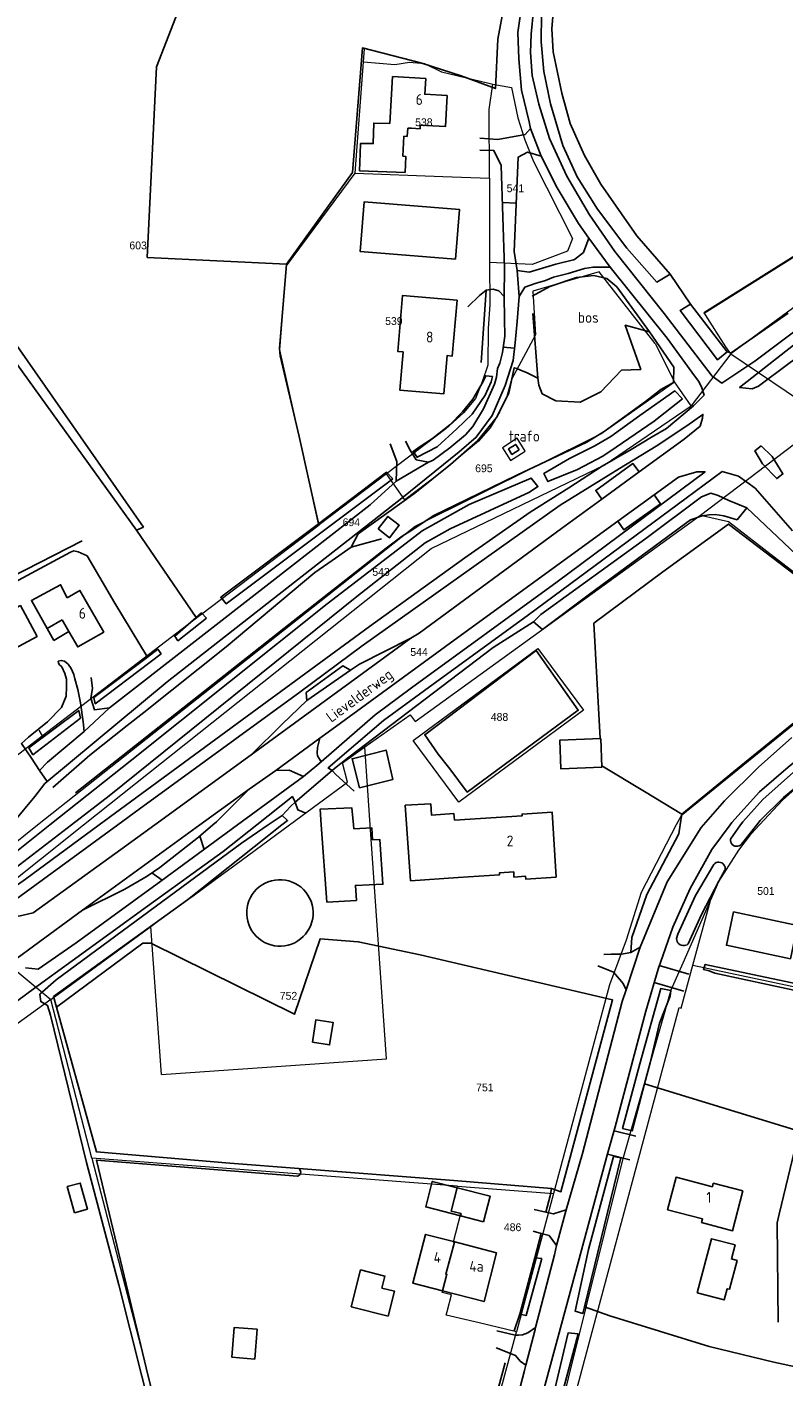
# Model space of a CAD drawing. Header units: metres. Extents: x 233829 to 239427, y 444283 to 448222.
# Tile 129 of 171: x 237283 to 237457, y 446873 to 447184. Entities that reach past the tile are written whole.
import ezdxf
from ezdxf.enums import TextEntityAlignment as Align

# ---------------------------------------------------------------- set-up
doc = ezdxf.new("R2010")
doc.units = ezdxf.units.M
doc.header["$MEASUREMENT"] = 0
doc.linetypes.add('DGN3', pattern=[54.868356, 36.578904, -18.289452])
for name, color, linetype in [('BIJGEBOUW', 4, 'Continuous'), ('CULTUURAANDUIDING', 253, 'Continuous'), ('DAKRAND', 4, 'Continuous'), ('DAKRAND-BYG', 4, 'Continuous'), ('FUNKTIEAAND', 253, 'Continuous'), ('Goud-kadastrale grenzen', 13, 'Continuous'), ('HEG', 253, 'Continuous'), ('HEK', 253, 'Continuous'), ('HOOFDGEBOUW', 4, 'Continuous'), ('HOUTWAL', 253, 'Continuous'), ('HUISNUMMER', 253, 'Continuous'), ('INSTEEKSLOOT', 153, 'Continuous'), ('KANTVERH', 253, 'Continuous'), ('OVERIGEAFSCH', 253, 'Continuous'), ('OVERVBOUW', 253, 'Continuous'), ('OVLIJNOBJ', 253, 'Continuous'), ('RASTER', 253, 'Continuous'), ('STRAATNAAM', 253, 'Continuous'), ('TUSSENMUUR', 253, 'Continuous')]:
    doc.layers.add(name, color=color, linetype=linetype)
for name, color, linetype, lineweight in [('G01 kadestrale perceelsgrens', 73, 'Continuous', 0), ('G02 kadestrale sectiegrens', 73, 'DGN3', 30), ('Z01 perceelnummer', 73, 'Continuous', 13)]:
    doc.layers.add(name, color=color, linetype=linetype, lineweight=lineweight)
doc.styles.get("Standard").update_dxf_attribs({"font": 'iso.shx'})
doc.styles.add('Styledgn001', font='dgn001.shx')

# ---------------------------------------------------------------- blocks, each defined once
blk = doc.blocks.new('A$C1532452F')
at = {"layer": 'G01 kadestrale perceelsgrens'}
for p, q in [((237360.365, 447175.828), (237360.6, 447178.87)), ((237358.378, 447150.208), (237360.365, 447175.828)), ((237389.324, 447149.021), (237389.379, 447129.599)), ((237427.515, 447110.961), (237431.983, 447102.113)), ((237444.927, 447108.552), (237435.797, 447096.6)), ((237444.927, 447108.552), (237467.128, 447093.556)), ((237435.797, 447096.6), (237431.983, 447102.113)), ((237437.961, 447071.392), (237467.128, 447093.556)), ((237365.603, 447080.875), (237350.15, 447069.168)), ((237286.285, 447020.502), (237322.525, 447048.238)), ((237360.611, 447017.987), (237371.086, 447025.397)), ((237278.532, 447014.569), (237286.285, 447020.502)), ((237285.51, 447021.879), (237286.285, 447020.502)), ((237361.87, 447000), (237360.611, 447017.987)), ((237275.865, 446984.126), (237295.823, 447000)), ((237330.689, 446990.767), (237343.257, 447000)), ((237365.641, 446946.104), (237361.87, 447000)), ((237321.07, 446983.7), (237327.589, 446988.489)), ((237327.589, 446988.489), (237330.689, 446990.767)), ((237436.237, 446967.726), (237440.267, 446982.58)), ((237313.285, 446978.021), (237318.055, 446981.496)), ((237267.234, 446977.301), (237288.269, 446959.796)), ((237288.269, 446959.796), (237311.377, 446976.631)), ((237311.377, 446976.631), (237313.285, 446978.021)), ((237313.768, 446942.473), (237311.377, 446976.631)), ((237288.269, 446959.796), (237243.915, 446927.482)), ((237297.781, 446923.184), (237288.269, 446959.796)), ((237313.768, 446942.473), (237365.641, 446946.104)), ((237297.781, 446923.184), (237309.523, 446877.991)), ((237382.006, 446916.745), (237297.781, 446923.184)), ((237382.006, 446916.745), (237404.119, 446915.055)), ((237404.119, 446915.055), (237395.546, 446883.185)), ((237350.774, 446716.734), (237395.546, 446883.185)), ((237309.523, 446877.991), (237348.33, 446718.573))]:
    blk.add_line(p, q, dxfattribs=at)
at = {"layer": 'G01 kadestrale perceelsgrens', "flags": 128}
for points in [[(237594.768, 447218.945), (237586.385, 447212.762), (237520.96, 447164.505), (237444.927, 447108.552)], [(237360.365, 447175.828), (237367.528, 447175.269), (237370.933, 447175.741), (237374.355, 447175.474), (237378.307, 447173.527), (237389.245, 447170.911), (237390.154, 447170.742)], [(237389.324, 447149.021), (237389.28, 447164.856), (237390.154, 447170.742)], [(237390.154, 447170.742), (237394.412, 447169.956), (237395.867, 447162.961), (237397.517, 447157.895), (237399.513, 447152.909), (237408.518, 447135.137), (237407.36, 447132.188), (237399.208, 447129.15), (237389.379, 447129.599)], [(237350.15, 447069.168), (237341.026, 447109.454), (237342.606, 447128.839), (237358.378, 447150.208)], [(237358.378, 447150.208), (237378.584, 447149.434), (237389.324, 447149.021)], [(237389.379, 447129.599), (237389.406, 447119.968), (237389.091, 447114.422), (237389.002, 447105.984), (237387.649, 447102.148), (237386.137, 447098.294), (237383.353, 447094.965), (237379.335, 447091.279), (237365.603, 447080.875)], [(237427.515, 447110.961), (237414.642, 447127.484), (237399.334, 447123.01), (237399.983, 447112.976), (237394.403, 447102.676), (237393.321, 447098.733), (237391.7, 447095.109), (237389.509, 447091.505), (237386.79, 447088.458), (237377.77, 447080.927), (237369.869, 447074.94), (237365.603, 447080.875)], [(237444.927, 447108.552), (237443.806, 447110.212), (237439.098, 447117.589), (237438.825, 447118.018)], [(237285.27, 447000), (237372.264, 447068.89), (237415.024, 447090.127), (237431.983, 447102.113)], [(237295.823, 447000), (237375.954, 447063.733), (237415.765, 447082.877), (237435.797, 447096.6)], [(237397.545, 447086.098), (237395.711, 447089.095), (237392.382, 447086.916), (237394.208, 447084.018), (237397.545, 447086.098)], [(237322.525, 447048.238), (237322.756, 447048.413), (237350.15, 447069.168)], [(237371.086, 447025.397), (237372.212, 447023.854), (237437.961, 447071.392)], [(237437.961, 447071.392), (237444.443, 447069.938), (237454.952, 447061.797), (237468.588, 447051.245), (237476.791, 447044.853)], [(237410.984, 447026.45), (237382.272, 447005.275), (237371.783, 447019.484), (237400.503, 447040.656), (237410.984, 447026.45)], [(237475.142, 447035.866), (237433.499, 447002.111), (237432.402, 447000)], [(237451.527, 447000), (237456.842, 447005.735), (237464.813, 447012.858), (237476.995, 447021.942), (237480.933, 447024.63), (237485.482, 447025.093)], [(237343.257, 447000), (237356.645, 447009.836), (237355.46, 447014.343), (237360.611, 447017.987)], [(237272.335, 446988.889), (237276.076, 446992.719), (237285.27, 447000)], [(237432.402, 447000), (237424.294, 446984.405), (237420.848, 446973.423), (237417.013, 446963.134), (237404.119, 446915.055)], [(237440.267, 446982.58), (237442.193, 446986.962), (237446.832, 446994.216), (237449.729, 446998.06), (237451.527, 447000)], [(237298.636, 446468.677), (237345.325, 446644.107), (237377.951, 446761.468), (237378.255, 446762.562), (237388.417, 446801.289), (237387.371, 446801.612), (237397.56, 446838.101), (237398.92, 446837.744), (237399.125, 446838.566), (237420.178, 446923.136), (237431.221, 446962.001), (237433.951, 446968.212), (237440.267, 446982.58)], [(237318.055, 446981.496), (237320.125, 446983.005), (237321.07, 446983.7)], [(237400.924, 446838.088), (237413.868, 446886.345), (237433.059, 446957.919), (237433.541, 446957.789), (237436.237, 446967.726)], [(237436.237, 446967.726), (237496.292, 446954.971), (237547.65, 446944.054)], [(237395.546, 446883.185), (237387.005, 446885.281), (237379.391, 446887.055), (237379.596, 446887.844), (237380.603, 446891.715), (237378.455, 446892.274), (237379.54, 446896.445), (237379.302, 446896.522), (237381.314, 446903.842), (237381.062, 446903.907), (237382.795, 446910.43), (237380.521, 446911.018), (237382.006, 446916.745)]]:
    blk.add_lwpolyline(points, dxfattribs=at)
at = {"layer": 'G02 kadestrale sectiegrens', "flags": 128}
blk.add_lwpolyline([(237438.825, 447118.018), (237467.193, 447135.885), (237520.382, 447170.359), (237533.966, 447179.441), (237549.819, 447191.013), (237565.43, 447202.975), (237580.493, 447215.521), (237586.959, 447221.292)], dxfattribs=at)
at = {"layer": 'Z01 perceelnummer', "linetype": 'Continuous', "lineweight": 13, "style": 'Styledgn001'}
for s, p in [('538', (237374.24, 447161.933)), ('541', (237395.326, 447146.712)), ('603', (237308.413, 447133.546)), ('539', (237367.332, 447116.113)), ('695', (237388.074, 447082.184)), ('694', (237357.536, 447069.764)), ('543', (237364.372, 447058.316)), ('544', (237373.128, 447039.853)), ('488', (237391.67, 447024.886)), ('501', (237453.046, 446984.78)), ('752', (237343.056, 446960.624)), ('751', (237388.294, 446939.513)), ('486', (237394.681, 446907.295))]:
    blk.add_text(s, height=1.8, dxfattribs=at).set_placement(p, align=Align.MIDDLE_CENTER)

msp = doc.modelspace()

# ---------------------------------------------------------------- linework, layer by layer
at = {"layer": 'BIJGEBOUW'}
for points in [[(237381.52, 447130.39), (237359.6, 447132.13), (237360.51, 447143.6), (237382.42, 447141.85), (237381.52, 447130.39)], [(237396.18, 447086.42), (237395.4, 447087.69), (237393.74, 447086.67), (237394.52, 447085.39), (237396.18, 447086.42)]]:
    msp.add_lwpolyline(points, dxfattribs=at)
at = {"layer": 'DAKRAND'}
for points in [[(237359.59, 447154.72), (237359.65, 447157.05), (237362.59, 447157.03), (237362.68, 447161.73), (237366.38, 447161.62)], [(237359.59, 447154.72), (237359.45, 447150.74), (237369.93, 447150.37), (237370.1, 447154), (237369.38, 447154.12)], [(237287.43, 447045.28), (237283.83, 447051.75), (237290.54, 447055.34), (237292.07, 447052.36)], [(237381.31, 447001.11), (237381.18, 447002.61), (237375.99, 447002.27), (237375.82, 447004.83), (237369.94, 447004.53), (237371.18, 446987.14), (237382.14, 446987.92)]]:
    msp.add_lwpolyline(points, dxfattribs=at)
at = {"layer": 'DAKRAND-BYG'}
for p, q in [((237377.57, 447016.32), (237380.25, 447012.93)), ((237358.04, 447000), (237358.13, 446999.14)), ((237388, 446908.54), (237382.66, 446909.92))]:
    msp.add_line(p, q, dxfattribs=at)
for points in [[(237363.7, 447068.24), (237365.93, 447071.1), (237368.56, 447069.05), (237366.33, 447066.2), (237363.7, 447068.24)], [(237276.72, 447038.89), (237285.15, 447043.44), (237281.3, 447050.57), (237272.87, 447046.02), (237276.72, 447038.89)], [(237380.25, 447012.93), (237384.25, 447007.59), (237409.82, 447026.44), (237400.12, 447040.18), (237374.43, 447020.77), (237377.57, 447016.32)], [(237414.98, 447019.9), (237415.24, 447013.3), (237405.82, 447012.92), (237405.55, 447019.52), (237414.98, 447019.9)], [(237367.07, 447010.51), (237365.53, 447017.26), (237357.71, 447015.24), (237359.45, 447008.59), (237367.07, 447010.51)], [(237358.04, 447000), (237357.63, 447003.98), (237350.34, 447003.61), (237350.6, 447000)], [(237350.6, 447000), (237351.89, 446982.21), (237358.69, 446982.6), (237358.46, 446986.05), (237364.79, 446986.34), (237364.1, 446996.62), (237362.43, 446996.54), (237362.25, 446999.35), (237358.13, 446999.14)], [(237340.75, 446987.38), (237339.95, 446987.3), (237339.17, 446987.14), (237338.4, 446986.9), (237337.67, 446986.59), (237336.97, 446986.19), (237336.31, 446985.73), (237335.71, 446985.2), (237335.17, 446984.61), (237334.69, 446983.96), (237334.28, 446983.27), (237333.95, 446982.54), (237333.7, 446981.78), (237333.52, 446981), (237333.43, 446980.2), (237333.42, 446979.4), (237333.5, 446978.6), (237333.65, 446977.82), (237333.89, 446977.05), (237334.21, 446976.32), (237334.61, 446975.62), (237335.07, 446974.97), (237335.6, 446974.36), (237336.19, 446973.82), (237336.84, 446973.34), (237337.53, 446972.94), (237338.26, 446972.6), (237339.02, 446972.35), (237339.8, 446972.17), (237340.59, 446972.08), (237341.4, 446972.07), (237342.19, 446972.15), (237342.98, 446972.31), (237343.74, 446972.55), (237344.48, 446972.87), (237345.18, 446973.26), (237345.83, 446973.72), (237346.43, 446974.26), (237346.98, 446974.84), (237347.45, 446975.49), (237347.86, 446976.18), (237348.2, 446976.91), (237348.45, 446977.67), (237348.63, 446978.45), (237348.72, 446979.25), (237348.73, 446980.05), (237348.65, 446980.85), (237348.49, 446981.63), (237348.25, 446982.4), (237347.93, 446983.13)], [(237347.93, 446983.13), (237347.54, 446983.83), (237347.07, 446984.48), (237346.54, 446985.09), (237345.95, 446985.63), (237345.31, 446986.11), (237344.62, 446986.51), (237343.89, 446986.85), (237343.13, 446987.1), (237342.35, 446987.28), (237341.55, 446987.37), (237340.75, 446987.38)], [(237458.67, 446969.16), (237443.96, 446972.28), (237445.59, 446979.96), (237460.3, 446976.85), (237458.67, 446969.16)], [(237348.57, 446949.91), (237349.39, 446955.11), (237353.32, 446954.49), (237352.51, 446949.3), (237348.57, 446949.91)], [(237293.74, 446910.64), (237292.08, 446916.67), (237295.09, 446917.49), (237296.75, 446911.47), (237293.74, 446910.64)], [(237382.66, 446909.92), (237374.66, 446911.99), (237376.17, 446917.87), (237381.91, 446916.38)], [(237381.91, 446916.38), (237389.52, 446914.42), (237388, 446908.54)], [(237437.24, 446892.19), (237440.52, 446904.65), (237445.93, 446903.23), (237445.08, 446900), (237446.4, 446899.66), (237444.64, 446893), (237444.12, 446893.14), (237443.44, 446890.56), (237437.24, 446892.19)], [(237366.02, 446886.81), (237357.5, 446888.99), (237359.67, 446897.48), (237365.27, 446896.05), (237364.56, 446893.28), (237367.48, 446892.53), (237366.02, 446886.81)], [(237335.3, 446876.91), (237335.82, 446883.77), (237330.53, 446884.17), (237330.01, 446877.32), (237335.3, 446876.91)]]:
    msp.add_lwpolyline(points, dxfattribs=at)
at = {"layer": 'HEG'}
for p, q in [((237308.01, 447067.94), (237321.77, 447047.77)), ((237433.28, 447000), (237433.69, 447002.48))]:
    msp.add_line(p, q, dxfattribs=at)
for points in [[(237292.84, 447062.89), (237293.58, 447063.14), (237294.59, 447062.91), (237296.67, 447062.04), (237303.04, 447051.11), (237310.54, 447038.66)], [(237421.9, 446970.58), (237422.14, 446974.09), (237425.62, 446983.99), (237432.95, 446997.97), (237433.28, 447000)]]:
    msp.add_lwpolyline(points, dxfattribs=at)
at = {"layer": 'HEK'}
msp.add_lwpolyline([(237343.57, 447004.35), (237344.58, 447005.22), (237353.13, 447012.58), (237353.62, 447012.99), (237356.99, 447015.61)], dxfattribs=at)
at = {"layer": 'HOOFDGEBOUW'}
for p, q in [((237370.41, 447158.67), (237370.53, 447160.59)), ((237371.39, 447160.54), (237370.53, 447160.59)), ((237369.38, 447154.12), (237369.66, 447158.71)), ((237369.66, 447158.71), (237370.41, 447158.67)), ((237287.43, 447045.28), (237290.92, 447047.28)), ((237290.92, 447047.28), (237292.46, 447044.59)), ((237381.08, 446903.98), (237391.01, 446901.42))]:
    msp.add_line(p, q, dxfattribs=at)
for points in [[(237366.38, 447161.62), (237367.04, 447172.46), (237374.68, 447171.99), (237374.46, 447168.4), (237379.63, 447168.08)], [(237379.63, 447168.08), (237379.2, 447160.94), (237373.42, 447161.29), (237373.36, 447160.42), (237371.39, 447160.54)], [(237381.88, 447120.96), (237380.79, 447108.06), (237379.58, 447108.16), (237378.83, 447099.32), (237368.71, 447100.17), (237369.46, 447109.01), (237368.24, 447109.12), (237369.34, 447122.03), (237381.88, 447120.96)], [(237292.46, 447044.59), (237294.49, 447041.03), (237300.5, 447044.46), (237295.02, 447054.05), (237292.07, 447052.36)], [(237404.75, 446987.98), (237403.81, 447002.92), (237396.85, 447002.49), (237396.88, 447002.09), (237381.31, 447001.11)], [(237382.14, 446987.92), (237391.7, 446988.53), (237391.67, 446988.98), (237394.93, 446989.19), (237395, 446987.99), (237397.68, 446988.16), (237397.71, 446987.54), (237404.75, 446987.98)], [(237447.74, 446915.67), (237445.35, 446906.5), (237438.23, 446908.35), (237438.46, 446909.21), (237430.38, 446911.31), (237432.33, 446918.81), (237440.7, 446916.63), (237440.91, 446917.45), (237447.74, 446915.67)], [(237378.54, 446892.61), (237371.68, 446894.38), (237374.59, 446905.65), (237381.08, 446903.98)], [(237391.01, 446901.42), (237388.1, 446890.15), (237378.54, 446892.61)]]:
    msp.add_lwpolyline(points, dxfattribs=at)
at = {"layer": 'HOUTWAL'}
msp.add_line((237387.48, 447106.57), (237388.63, 447123.24), dxfattribs=at)
for points in [[(237373.81, 447175.57), (237382.85, 447172.59), (237390.74, 447169.68), (237391.28, 447181.11), (237392.76, 447188.88), (237394.89, 447195.37), (237395.98, 447200.93), (237402.11, 447219.72), (237403.7, 447224.97), (237405.31, 447228.1)], [(237399.21, 447121.88), (237403.29, 447124.08), (237409.41, 447126.19), (237413.4, 447126.6), (237416.4, 447125.95), (237418.73, 447123.98), (237426.24, 447113.64), (237420.65, 447115.16), (237424.2, 447104.97), (237419.74, 447104.8), (237415.03, 447099.78), (237410.25, 447097.42), (237404.67, 447097.72), (237401.5, 447099.38), (237400.73, 447101.31), (237400.46, 447102.97), (237399.35, 447117.88)], [(237288.76, 447008.62), (237297.3, 447016.07), (237305.86, 447022.91), (237309.73, 447025.92), (237328.71, 447041.02), (237349.15, 447058.17), (237353.11, 447060.97), (237357.48, 447064.04), (237364.46, 447065.95)]]:
    msp.add_lwpolyline(points, dxfattribs=at)
at = {"layer": 'INSTEEKSLOOT'}
for p, q in [((237308.01, 447067.94), (237309.63, 447068.64)), ((237444.87, 446996.72), (237447.2, 447000)), ((237450.92, 447000), (237447.42, 446995.58))]:
    msp.add_line(p, q, dxfattribs=at)
for points in [[(237174.23, 447197.14), (237178.78, 447210.21), (237185.46, 447226.98), (237192.62, 447246.44), (237211, 447241.76), (237240.11, 447234.35), (237266.94, 447227.18), (237259.54, 447197.59), (237255.14, 447181.55), (237247.75, 447151.75), (237255.05, 447141.41), (237308.01, 447067.94)], [(237309.63, 447068.64), (237268.37, 447127.76), (237250.1, 447153.51), (237269.26, 447223.77)], [(237404.26, 447190.02), (237403.71, 447183.48), (237404, 447178.17), (237406.02, 447168.63), (237407.95, 447161.64), (237411.21, 447154.25), (237415.04, 447147.69), (237423.34, 447135.73), (237430.97, 447126.93), (237427.89, 447125.11), (237421.02, 447132.93), (237414.24, 447141.89), (237409.53, 447149.36), (237406.28, 447156.54), (237403.42, 447166.14), (237401.91, 447173.64), (237401.26, 447180.47), (237401.36, 447186.92)], [(237444.12, 447109.03), (237441.9, 447107.17), (237433.3, 447118.57), (237435.68, 447119.98), (237444.12, 447109.03)], [(237390.03, 447103.33), (237388.49, 447103.51), (237387.91, 447102.2), (237387.13, 447100.85), (237385.52, 447098.14), (237383.12, 447095.23), (237380.24, 447092.19), (237376.26, 447089.03), (237373.42, 447087.23), (237371.77, 447086.06), (237372.66, 447084.74), (237377.31, 447087.16), (237381.85, 447091.31), (237385.36, 447094.68), (237388.37, 447099.07), (237389.77, 447102.09), (237390.03, 447103.33)], [(237433.82, 447098.18), (237432.07, 447100), (237423.99, 447094.34), (237417.32, 447089.49), (237413.63, 447087.33), (237407.8, 447084.47), (237401.88, 447081.02), (237402.82, 447079.11), (237409.67, 447081.91), (237415.44, 447085), (237418.58, 447087.02), (237427.27, 447093.07), (237433.82, 447098.18)], [(237288.08, 447000), (237306.97, 447015.02), (237351.98, 447050.94), (237372.15, 447066.44), (237373.84, 447067.78), (237384.64, 447073.88), (237398.99, 447079.94), (237400.51, 447077.99), (237398.54, 447076.67), (237380.28, 447068.23), (237374.51, 447064.99), (237369.15, 447060.79), (237358.82, 447052.61), (237301.76, 447006.7), (237293.04, 447000)], [(237367.09, 447079.78), (237365.65, 447081.26), (237349.94, 447069.42), (237327.45, 447052.48), (237328.73, 447050.99), (237367.09, 447079.78)], [(237448.62, 447073.08), (237446.39, 447070.32), (237443.35, 447071.27), (237441.36, 447071.57), (237439.93, 447071.47), (237438.33, 447071.2), (237435.67, 447070.29), (237412.4, 447053.22), (237401.56, 447045.06), (237399.49, 447046.81), (237401.18, 447048.51), (237425.38, 447066), (237438.17, 447075.59), (237440.34, 447076.47), (237442.04, 447075.89), (237444.52, 447074.74), (237448.62, 447073.08)], [(237321.77, 447047.77), (237316.85, 447043.52), (237317.57, 447042.46), (237324.17, 447047.64)], [(237324.17, 447047.64), (237323.03, 447048.86), (237321.77, 447047.77)], [(237313.69, 447039.41), (237312.98, 447040.49), (237310.54, 447038.66), (237298.21, 447029.39), (237298.55, 447027.94), (237313.69, 447039.41)], [(237447.2, 447000), (237447.7, 447000.71), (237452.36, 447005.86), (237460.8, 447013.36), (237471.92, 447022.46), (237478.38, 447027.46), (237480.14, 447028.46), (237483.1, 447028.9), (237484.94, 447028.62), (237487.34, 447027.43), (237490.6, 447023.56)], [(237295.14, 447024.63), (237294.72, 447026.38), (237283.2, 447017.74), (237284.19, 447016.17), (237295.14, 447024.63)], [(237450.92, 447000), (237451.71, 447001), (237457.08, 447006.31), (237468.7, 447015.85), (237481.22, 447025.02), (237483.75, 447025.75), (237485.64, 447025.06), (237488.53, 447022.3), (237491.95, 447017.97)], [(237338.36, 447000), (237341.56, 447002.19), (237342.83, 447001.03), (237341.54, 447000)], [(237288.08, 447000), (237280.01, 446993.58), (237274.85, 446989.55), (237273.54, 446987.92), (237274.79, 446986.6), (237276.05, 446986.94), (237293.04, 447000)], [(237338.36, 447000), (237332.24, 446995.82), (237289.52, 446964.28), (237285.78, 446960.99), (237285.97, 446959.31), (237287.52, 446958.41), (237288.26, 446956.15), (237296.52, 446922.18), (237303.99, 446894.03), (237309.24, 446872.99)], [(237341.54, 447000), (237319.8, 446982.72), (237288.92, 446960.49), (237289.6, 446958.04), (237298.8, 446924.7), (237329.51, 446922.04), (237345.41, 446920.83)], [(237508.85, 447000), (237522.63, 446982.31), (237551.18, 446944.92), (237563.66, 446928.97), (237564.57, 446927.77), (237564.24, 446927.32), (237563.4, 446926.24), (237562.7, 446926.18), (237557.1, 446933.43), (237549.99, 446942.68), (237547.51, 446942.97), (237523.9, 446947.93), (237460.57, 446961.7), (237441.27, 446965.82), (237440, 446966.41), (237438.7, 446966.66), (237439.06, 446967.86), (237458.69, 446963.71), (237510.74, 446952.68), (237548.51, 446944.58), (237529.86, 446968.78), (237506.13, 446999.04), (237505.41, 447000)], [(237444.87, 446996.72), (237444.86, 446996.39), (237444.94, 446996.05), (237445.09, 446995.75), (237445.3, 446995.49), (237445.57, 446995.28), (237445.88, 446995.14), (237446.21, 446995.08), (237446.55, 446995.09), (237446.88, 446995.19), (237447.17, 446995.35), (237447.42, 446995.58)], [(237441.06, 446990.92), (237441.3, 446991.14), (237441.58, 446991.31), (237441.9, 446991.4), (237442.22, 446991.43), (237442.55, 446991.38), (237442.85, 446991.26), (237443.13, 446991.08), (237443.35, 446990.84), (237443.52, 446990.56), (237443.62, 446990.25), (237443.65, 446989.92), (237443.61, 446989.6)], [(237432.43, 446973.8), (237432.77, 446974.84), (237436.8, 446983.77), (237441.06, 446990.92)], [(237443.61, 446989.6), (237442.16, 446987.07), (237438.21, 446979.36), (237435.16, 446972.61)], [(237432.43, 446973.8), (237432.48, 446973.46), (237432.59, 446973.15), (237432.76, 446972.86), (237432.99, 446972.61), (237433.27, 446972.41), (237433.58, 446972.28), (237433.91, 446972.21), (237434.24, 446972.21), (237434.58, 446972.28), (237434.89, 446972.41), (237435.16, 446972.61)], [(237431.17, 446961.86), (237428.82, 446962.29), (237424.01, 446944.94), (237420.02, 446930.04), (237422.25, 446929.53), (237425.09, 446940.38), (237426.36, 446945.22), (237428.54, 446954.34), (237431, 446960.52), (237431.17, 446961.86)], [(237419.65, 446923.27), (237417.93, 446923.61), (237412.14, 446902.2), (237409.09, 446887.99), (237410.89, 446887.45), (237411.24, 446888.92), (237419.65, 446923.27)], [(237345.1, 446919.04), (237298.8, 446922.78), (237310.71, 446872.98)], [(237345.1, 446919.04), (237345.34, 446919.13), (237345.55, 446919.27), (237345.72, 446919.47), (237345.83, 446919.7), (237345.88, 446919.96), (237345.85, 446920.22), (237345.76, 446920.46), (237345.61, 446920.66), (237345.41, 446920.83)], [(237401.38, 446900.1), (237399.84, 446900.21), (237396.35, 446887.3), (237397.8, 446886.95), (237401.38, 446900.1)], [(237401.45, 446851.38), (237409.78, 446882.7), (237407.49, 446882.97), (237401.56, 446857.96)], [(237309.24, 446872.99), (237314.22, 446853.45), (237320.7, 446826.68), (237326.45, 446800.65), (237330.42, 446784.14), (237336.43, 446760.68), (237345.66, 446726.49)], [(237310.71, 446872.98), (237323.36, 446822.79), (237335.94, 446770.44), (237347.84, 446723.71), (237347.03, 446723.12), (237346.27, 446723.62)]]:
    msp.add_lwpolyline(points, dxfattribs=at)
at = {"layer": 'KANTVERH'}
for p, q in [((237398.84, 447160.46), (237401.23, 447154.13)), ((237392.33, 447143.47), (237395.52, 447143.25)), ((237395.75, 447127.8), (237396.22, 447121.76)), ((237392.52, 447110.07), (237395.15, 447109.85)), ((237423.82, 447081.34), (237415.27, 447075.1)), ((237418.93, 447069.98), (237427.29, 447076.06)), ((237334.49, 447016.12), (237371.23, 447043.03)), ((237295.97, 447021.57), (237301.84, 447027.01)), ((237287.46, 447009.98), (237285.73, 447012.54)), ((237322.63, 447000), (237334, 447008.26)), ((237295.58, 446980.37), (237322.63, 447000)), ((237322.66, 446997.43), (237323.64, 446994.38)), ((237311.6, 446989), (237313.95, 446987.29)), ((237282.43, 446967.11), (237285.41, 446966.75)), ((237428.48, 446967.59), (237435.29, 446965.62)), ((237427.3, 446963.66), (237434.11, 446961.68)), ((237418.06, 446929.55), (237423.07, 446928.25)), ((237416.51, 446924.17), (237421.66, 446922.83))]:
    msp.add_line(p, q, dxfattribs=at)
for points in [[(237351.18, 447257.71), (237352.18, 447261.84), (237352.53, 447263.13), (237358.35, 447261.78), (237385.96, 447253.92), (237402, 447249.6), (237409.63, 447246.82), (237411.3, 447245.84), (237412.58, 447244.87), (237414.13, 447243.67), (237415.3, 447241.5), (237410.64, 447230.11), (237407.51, 447223.59), (237403.15, 447211.03), (237399.48, 447199.38), (237396.89, 447189.55), (237395.89, 447182.6), (237396.11, 447176.58), (237396.76, 447169.32), (237398.52, 447162.02), (237398.84, 447160.46), (237397.54, 447159.14), (237391.29, 447157.99), (237387.1, 447158.28)], [(237587.29, 447204.06), (237586.74, 447203.66), (237511.19, 447149.05), (237478.6, 447125.6), (237446.96, 447100.82), (237449.87, 447100.47), (237451.31, 447101.1), (237458.35, 447106.3), (237547.03, 447170.91), (237582.16, 447196.72), (237587.99, 447200.96)], [(237474.53, 447124.94), (237450.51, 447106.88), (237442.85, 447101.82), (237440.68, 447103.4), (237429.61, 447117.83), (237418.25, 447132.16), (237412.4, 447140.62), (237407.2, 447149.49), (237403.22, 447158.22), (237400.73, 447166.08), (237399.18, 447172.74), (237398.83, 447177.97), (237398.97, 447182.2), (237399.49, 447187.76)], [(237279.81, 447000.73), (237284.59, 447006.52), (237286.93, 447009.54), (237315.13, 447033), (237369.17, 447075.27), (237382.38, 447086), (237386.3, 447089.33), (237389.96, 447094.32), (237392.96, 447101.27), (237394.84, 447107.03), (237395.29, 447111.08), (237395.73, 447116.05), (237396.22, 447121.76), (237397.48, 447123.95), (237399.89, 447124.79), (237402.27, 447125.48), (237404.14, 447126.2), (237407.46, 447127.07), (237411.27, 447128.2), (237413.23, 447128.54), (237417.14, 447128.5), (237412.28, 447135.2), (237409.83, 447138.59), (237404.96, 447146.82), (237401.23, 447154.13), (237398.09, 447155.05), (237395.97, 447153.89), (237395.05, 447132.17), (237395.75, 447127.8), (237398.49, 447127.38), (237404.66, 447129.24)], [(237387.13, 447155.53), (237390.38, 447155.41), (237392.04, 447151.93), (237392.84, 447128.34), (237392.76, 447121.75)], [(237404.66, 447129.24), (237408.71, 447130.2), (237408.92, 447130.27), (237411.02, 447131.95), (237412.28, 447135.2)], [(237299.47, 447000), (237332.4, 447024.19), (237361.75, 447045.7), (237383.68, 447061.59), (237398.73, 447072.1), (237407.6, 447077.71), (237415.29, 447082.7), (237422, 447086.51), (237426.69, 447089.33), (237430.17, 447091.38), (237436.33, 447096.61), (237438.78, 447099.03), (237438.27, 447100.73), (237437.61, 447102.22), (237436.62, 447103.51), (237430.27, 447112.2), (237417.14, 447128.5)], [(237375.34, 447083.6), (237376.42, 447084.08), (237380.19, 447086.92), (237383.83, 447089.9), (237385.54, 447091.84), (237387.95, 447095.88), (237390.54, 447101.59), (237390.95, 447103.22), (237391.17, 447105.16), (237391.73, 447106.45), (237392.36, 447108.91), (237392.88, 447112.67), (237392.82, 447116.62), (237392.76, 447121.75), (237391.55, 447123.1), (237390.23, 447123.47), (237388.63, 447123.24), (237387.06, 447122.03), (237384.38, 447119.37)], [(237303.73, 447000), (237308.68, 447003.61), (237345.68, 447030.63), (237360, 447041.24), (237405.67, 447073.71), (237419.33, 447082.16), (237427.72, 447087.25), (237434.84, 447092), (237438.51, 447094.62), (237438.43, 447093.75), (237437.89, 447091.93), (237434.17, 447088.9), (237423.82, 447081.34)], [(237366.45, 447087.8), (237368.05, 447083.78), (237367.87, 447079.19), (237361.9, 447073.78), (237339.24, 447056.08), (237301.84, 447027.01), (237298.35, 447026.53), (237297.55, 447029.23), (237297.91, 447031.47), (237297.56, 447034.01)], [(237367.87, 447079.19), (237375.34, 447083.6), (237372.49, 447084.17), (237371.1, 447086.39), (237370.03, 447088.45)], [(237451.94, 447087.35), (237450.52, 447086.24), (237452.24, 447083.21), (237455.52, 447079.81), (237456.94, 447080.91), (237454.45, 447084.93), (237451.94, 447087.35)], [(237415.27, 447075.1), (237413.83, 447077.1), (237422.42, 447083.29), (237423.82, 447081.34)], [(237427.29, 447076.06), (237432.92, 447080.15), (237437.15, 447081.37), (237439.03, 447081.39), (237404.98, 447056.03), (237371.42, 447031.59), (237363.03, 447025.37), (237350.55, 447014.57)], [(237459.2, 447067.81), (237450.56, 447077.63), (237446.71, 447080.38), (237442.94, 447081.45), (237434.65, 447075.28), (237398.32, 447048.44), (237374.42, 447031.02), (237364.94, 447024.09), (237352.18, 447013.13), (237352.47, 447012.94), (237353.13, 447012.58), (237353.89, 447011.67), (237358.22, 447007.79)], [(237418.93, 447069.98), (237420.34, 447068), (237428.75, 447074.01), (237427.29, 447076.06)], [(237415.27, 447075.1), (237405.94, 447068.29), (237373.14, 447044.22), (237371.23, 447043.03), (237359.38, 447037.05), (237357.35, 447035.69), (237347.3, 447028.7), (237341.59, 447023.22), (237334.49, 447016.12), (237312.23, 447000)], [(237350.3, 447020.02), (237352.18, 447021.41), (237382.1, 447043.19), (237418.93, 447069.98)], [(237285.73, 447012.54), (237283.82, 447015.38), (237281.54, 447018.75), (237283.19, 447020.26), (237287.57, 447023.74), (237290.76, 447027.04), (237291.82, 447029.66), (237291.95, 447031.82), (237291.93, 447033.63), (237291.51, 447034.93), (237290.86, 447036.42), (237290.3, 447036.9), (237290.04, 447037.3), (237290.01, 447037.73), (237290.71, 447037.91), (237291.48, 447037.71), (237292.28, 447037.05), (237292.99, 447036.06), (237293.61, 447034.7), (237293.87, 447033.65), (237294.52, 447031.18), (237295.11, 447028.16), (237295.75, 447023.79), (237295.97, 447021.57), (237287.52, 447014.47), (237285.73, 447012.54)], [(237357.35, 447035.69), (237355.57, 447036.63), (237347.13, 447030.5), (237347.21, 447029.52), (237347.3, 447028.7)], [(237444.78, 447000), (237445.22, 447000.59), (237451.55, 447007.66), (237458.2, 447013.35), (237473.61, 447025.92), (237475.28, 447027.41), (237479.88, 447030.66), (237482.9, 447031.76), (237485.89, 447031.94), (237489.57, 447031.25), (237493.41, 447027.66), (237498.45, 447021.44), (237500.91, 447017.81)], [(237340.13, 447012.51), (237350.3, 447020.02), (237349.77, 447017.84), (237349.63, 447016.56), (237349.72, 447015.94), (237350.55, 447014.57), (237349.57, 447013.72), (237346.52, 447011.14)], [(237438.64, 447000), (237443.5, 447005.59), (237451.35, 447013.32), (237459.02, 447020.15)], [(237325.62, 447000), (237326.48, 447000.75), (237334, 447008.26), (237340.13, 447012.51), (237343.18, 447012.65), (237346.52, 447011.14), (237331.31, 447000)], [(237335.73, 447000), (237343.94, 447006.53), (237344.58, 447005.22), (237345.18, 447003.47), (237347.05, 447002.72)], [(237180.61, 446888.61), (237190.11, 446895.01), (237195.68, 446898.88), (237204.02, 446904.09), (237221.99, 446916.9), (237268.78, 446950.81), (237284.54, 446962.42), (237310.61, 446981.3), (237328.02, 446993.87), (237335.73, 447000)], [(237279.32, 447000), (237275.02, 446993.57), (237273.67, 446991.67), (237272.52, 446989.27), (237271.7, 446988.13), (237271.04, 446986.14), (237270.89, 446983.83), (237270.9, 446982.35), (237272.63, 446980.6), (237282.5, 446987.53), (237299.47, 447000)], [(237303.73, 447000), (237275.41, 446979.34), (237280.93, 446979), (237284.27, 446979.78), (237304.45, 446994.36), (237312.23, 447000)], [(237280.53, 446969.29), (237295.58, 446980.37), (237305.37, 446985.19), (237310.47, 446988.21), (237313.39, 446990.23), (237322.35, 446997.16), (237325.62, 447000)], [(237285.41, 446966.75), (237294.13, 446972.84), (237313.66, 446987.07), (237331.31, 447000)], [(237397.14, 446852.34), (237407.71, 446891.49), (237416.54, 446924.25), (237418.31, 446930.44), (237425.4, 446957.1), (237428.2, 446966.78), (237431.58, 446976.47), (237435.6, 446985.33), (237440.59, 446994.37), (237444.78, 447000)], [(237424.07, 446971.84), (237430.27, 446986.9), (237438.15, 446999.43), (237438.64, 447000)], [(237415.69, 446970.18), (237417.36, 446970.19), (237419.77, 446970.26), (237421.9, 446970.58), (237424.07, 446971.84), (237420.85, 446962.04)], [(237407.03, 446911.3), (237410.75, 446924.32), (237419.95, 446959.31), (237420.85, 446962.04), (237420.18, 446963.43), (237419.32, 446964.47), (237417.91, 446966.1), (237414.31, 446967.56)], [(237399.66, 446911.38), (237402.33, 446910.78), (237404.07, 446910.38), (237407.03, 446911.3), (237404.81, 446903.05)], [(237399.39, 446906.4), (237401.29, 446905.89), (237403.09, 446905.41), (237404.81, 446903.05), (237404.34, 446900.91), (237399.98, 446884.23)], [(237391.03, 446883.4), (237395.27, 446882.44), (237396.03, 446882.45), (237396.99, 446882.48), (237398.18, 446882.98), (237399.98, 446884.23), (237399.85, 446883.72), (237397.75, 446875.49)], [(237390.88, 446879.51), (237395.36, 446877.74), (237396.42, 446876.47), (237397.75, 446875.49), (237397.45, 446874.31)], [(237333.23, 446635.74), (237333.98, 446638.42), (237347.3, 446687.92), (237351.61, 446703.74), (237355.57, 446718.65), (237359.69, 446734.45), (237369.08, 446768.96), (237379.99, 446809.78), (237394.24, 446862.26), (237397.45, 446874.31)]]:
    msp.add_lwpolyline(points, dxfattribs=at)
at = {"layer": 'OVERIGEAFSCH'}
msp.add_lwpolyline([(237294.02, 447007.39), (237341.98, 447045.26), (237365.55, 447063.79), (237369.26, 447066.58)], dxfattribs=at)
at = {"layer": 'OVERVBOUW'}
for p, q in [((237288.98, 447042.5), (237287.43, 447045.28)), ((237292.46, 447044.59), (237288.98, 447042.5))]:
    msp.add_line(p, q, dxfattribs=at)
at = {"layer": 'OVLIJNOBJ'}
msp.add_line((237269.72, 447050.44), (237292.84, 447062.89), dxfattribs=at)
at = {"layer": 'RASTER'}
for p, q in [((237430.97, 447126.93), (237435.68, 447119.98)), ((237268.23, 447051.51), (237295.55, 447065.46)), ((237341.56, 447002.19), (237343.57, 447004.35)), ((237345.41, 446920.83), (237381.16, 446918.1)), ((237399.84, 446900.21), (237401.29, 446905.89)), ((237395.08, 446883.42), (237396.35, 446887.3))]:
    msp.add_line(p, q, dxfattribs=at)
for points in [[(237284.93, 447265.06), (237269.38, 447228.85), (237279.05, 447228.33), (237332.88, 447226.74), (237330.55, 447220.76), (237312.65, 447174.69), (237310.53, 447130.79), (237342.59, 447129.22), (237340.96, 447109.78), (237341.13, 447108.11), (237345.49, 447089.48), (237349.94, 447069.42)], [(237342.59, 447129.22), (237357.79, 447150.33), (237360.09, 447179.07), (237373.81, 447175.57)], [(237444.12, 447109.03), (237445, 447108.8), (237458.16, 447117.91)], [(237369.26, 447066.58), (237371.45, 447067.91), (237376.41, 447071.27), (237384.14, 447074.96), (237395.63, 447080.61), (237411.78, 447088.23), (237415.75, 447090.66), (237425.28, 447097.6), (237428.84, 447100.33), (237431.77, 447101.94), (237431.86, 447105.5), (237426.24, 447113.64)], [(237357.48, 447064.04), (237359.07, 447067.09), (237372.19, 447076.48), (237380.4, 447083.1), (237386.62, 447088.5), (237391.01, 447093.89), (237393.81, 447099.51), (237395.07, 447105.35), (237395.67, 447105.21), (237396.49, 447104.79), (237397.86, 447104.25), (237400.46, 447102.97)], [(237448.62, 447073.08), (237462.88, 447059.6), (237476.46, 447044.86), (237462.81, 447055.31), (237444.39, 447069.34), (237429.3, 447058.31), (237413.37, 447046.48), (237414.82, 447019.9)], [(237356.99, 447015.61), (237390.18, 447040.92), (237399.49, 447046.81)], [(237415.25, 447013.66), (237425.1, 447007.73), (237433.69, 447002.48), (237448.09, 447014.29), (237470.02, 447032.07), (237474.93, 447035.92), (237476.46, 447044.86)], [(237289.6, 446958.04), (237309.53, 446972.77), (237311.34, 446972.79), (237344.44, 446956.36), (237350.34, 446973.72), (237359.12, 446973.1), (237373.37, 446970.05), (237417.7, 446959.71), (237405.81, 446915.48), (237403.66, 446916.22), (237381.16, 446918.1)], [(237425.09, 446940.38), (237460.73, 446929.4), (237456.12, 446910.28), (237455.67, 446908.32), (237455.89, 446885.43)], [(237402.33, 446910.78), (237403.34, 446914.51), (237403.66, 446916.22)], [(237411.24, 446888.92), (237417.08, 446886.9), (237439.94, 446879.84), (237454.9, 446876.17), (237460.96, 446874.86)], [(237370.15, 446791.32), (237372.18, 446799), (237392.98, 446876.07)]]:
    msp.add_lwpolyline(points, dxfattribs=at)
at = {"layer": 'TUSSENMUUR'}
for points in [[(237382.66, 446909.92), (237382.8, 446910.43), (237380.52, 446911.02), (237381.91, 446916.38)], [(237378.54, 446892.61), (237379.54, 446896.45), (237379.3, 446896.52), (237381.31, 446903.84), (237381.06, 446903.91), (237381.08, 446903.98)]]:
    msp.add_lwpolyline(points, dxfattribs=at)

# ---------------------------------------------------------------- block references
at = {"layer": 'Goud-kadastrale grenzen', "linetype": 'Continuous'}
msp.add_blockref('A$C1532452F', (0, 0), dxfattribs=at)

# ---------------------------------------------------------------- texts
at = {"layer": 'CULTUURAANDUIDING'}
msp.add_text('bos', height=2.5, dxfattribs=at).set_placement((237409.72, 447115.71))
at = {"layer": 'FUNKTIEAAND'}
msp.add_text('trafo', height=2.5, dxfattribs=at).set_placement((237393.83, 447088.35))
at = {"layer": 'HUISNUMMER'}
for s, p in [('6', (237372.36, 447165.93)), ('8', (237374.74, 447111.17)), ('6', (237294.76, 447047.54)), ('2', (237393.33, 446995.07)), ('1', (237439.33, 446912.96)), ('4', (237376.5, 446899.12)), ('4a', (237384.72, 446897.05))]:
    msp.add_text(s, height=2.5, dxfattribs=at).set_placement(p)
at = {"layer": 'STRAATNAAM'}
msp.add_text('Lievelderweg', height=2.5, rotation=36.3771, dxfattribs=at).set_placement((237352.92, 447023.51))

doc.saveas('drawing.dxf')
